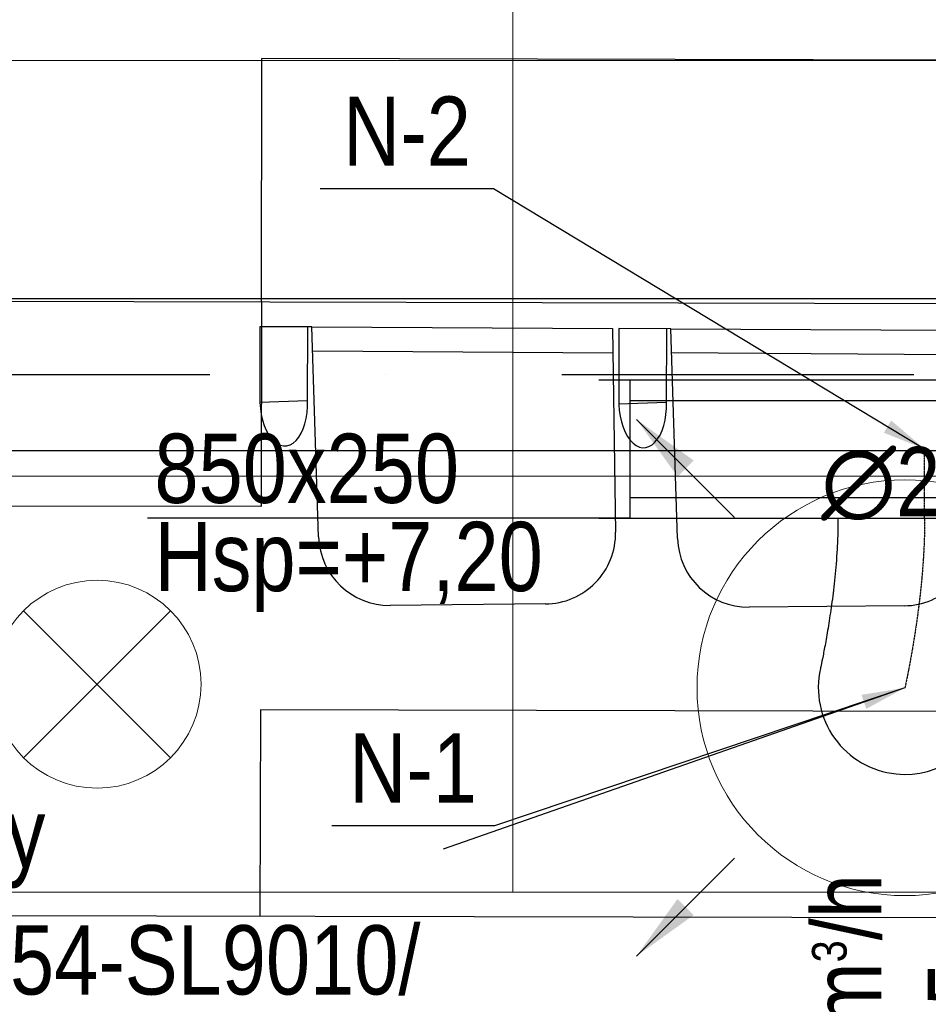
# Model space of a CAD drawing. Header units: millimetres. Extents: x -32221 to 212500, y 31663 to 93766.
# Tile 6 of 256: x 17311 to 18622, y 37833 to 39254. Entities that reach past the tile are written whole.
import ezdxf

# ---------------------------------------------------------------- set-up
doc = ezdxf.new("R2010")
doc.units = ezdxf.units.MM
doc.linetypes.add('DASHDOT', pattern=[1, 0.5, -0.25, 0, -0.25])
doc.linetypes.add('DASHDOTX2', pattern=[50.8, 25.4, -12.7, 0, -12.7])
doc.layers.get('0').update_dxf_attribs({"color": 251})
for name, color, linetype in [('FLUID-N', 251, 'Continuous'), ('FLUID-N-100-ARRGR', 251, 'Continuous'), ('FLUID-N-100-INF', 251, 'Continuous'), ('FLUID-N-100-NUM', 251, 'Continuous'), ('FLUID-N-SYM', 251, 'Continuous'), ('FLUID-W-100-DIM', 251, 'Continuous'), ('osie', 251, 'Continuous'), ('Sciany', 251, 'Continuous'), ('Wyposazenie', 251, 'Continuous')]:
    doc.layers.add(name, color=color, linetype=linetype)
for name, color, linetype, lineweight in [('kasetony', 251, 'Continuous', 5), ('lampy', 251, 'Continuous', 9), ('Nawiewniki', 251, 'Continuous', 20)]:
    doc.layers.add(name, color=color, linetype=linetype, lineweight=lineweight)
doc.styles.add('FDBES', font='simplex.shx')
doc.styles.get("Standard").update_dxf_attribs({"font": 'ARIALN.TTF'})
doc.linetypes.add('ZIGZAG', pattern='A,0.0001,-0.2,[131,ltypeshp.shx,S=0.2,R=0,X=-0.2,Y=0],-0.4,[131,ltypeshp.shx,S=0.2,R=180,X=0.2,Y=0],-0.2', length=0.8001)
doc.dimstyles.new('FDBES', dxfattribs={"dimscale": 50, "dimtxt": 4, "dimasz": 2.5, "dimexe": 0.8, "dimexo": 2, "dimgap": 1, "dimtad": 1, "dimdsep": 46, "dimtxsty": 'FDBES', "dimcen": 2.5, "dimclrd": 4, "dimclre": 5, "dimadec": 0, "dimazin": 0, "dimtfac": 1, "dimtmove": 0, "dimatfit": 3, "dimfxl": 1, "dimarcsym": 0})

# ---------------------------------------------------------------- blocks, each defined once
blk = doc.blocks.new('*U370')
at = {"color": 14, "linetype": 'Continuous', "lineweight": -2}
for p, q in [((-100, -470), (-100, 470)), ((100, -470), (100, 470))]:
    blk.add_line(p, q, dxfattribs=at)
at = {"color": 0, "linetype": 'ByBlock', "lineweight": -2}
for p, q in [((-100, 425), (100, 425)), ((-100, -425), (100, -425))]:
    blk.add_line(p, q, dxfattribs=at)
at = {"color": 5, "linetype": 'Continuous', "lineweight": -3}
for p, q in [((-70, -425), (-70, 425)), ((70, -425), (70, 425))]:
    blk.add_line(p, q, dxfattribs=at)
blk = doc.blocks.new('*U369')
at = {"color": 14, "linetype": 'Continuous', "lineweight": -2}
for p, q in [((-50, 125), (-50, 0)), ((-50, 0), (-50, -125))]:
    blk.add_line(p, q, dxfattribs=at)
at = {"layer": 'FLUID-N-SYM', "color": 2, "linetype": 'DASHDOT', "lineweight": -3}
blk.add_line((-50, 0), (50, 0), dxfattribs=at)
blk = doc.blocks.new('*U392')
at = {"color": 14, "linetype": 'Continuous', "lineweight": -2}
for p, q in [((0, 244.6, -96.5), (0, 244.6, 28.5)), ((0, 244.6, 28.5), (0, 244.6, 153.5))]:
    blk.add_line(p, q, dxfattribs=at)
at = {"color": 14, "linetype": 'Continuous', "lineweight": -2, "extrusion": (-1, -8.9717e-18, -1.44104e-16)}
blk.add_ellipse((0, 0), major_axis=(0, 27.6, -121.9), ratio=1, start_param=0, end_param=1.690906, dxfattribs=at)
at = {"color": 14, "linetype": 'Continuous', "lineweight": -2, "extrusion": (-1, -1.81765e-16, -2.02435e-16)}
blk.add_ellipse((0, 0), major_axis=(0, -124.3, -12.8), ratio=1, start_param=0, end_param=1.450689, dxfattribs=at)
at = {"color": 20, "linetype": 'ZIGZAG', "lineweight": -2, "ltscale": 50}
for points, knots in [([(0, 244.6, 153.5), (0, 236, 153.4), (0, 218.7, 153.3), (0, 184.7, 151.9), (0, 144, 148.9), (0, 99.8, 143.9), (0, 60.5, 138.3), (0, 26.3, 132.6), (0, -1.8, 127.3), (0, -18.1, 124), (0, -25.8, 122.3), (0, -27.1, 122), (0, -27.6, 121.9)], [0, 0, 0, 0, 25.899891, 51.799782, 103.599564, 155.399346, 207.199128, 258.99891, 310.798692, 362.598474, 388.498365, 414.398256, 414.398256, 414.398256, 414.398256]), ([(0, 244.6, -96.5), (0, 237, -96.6), (0, 221.7, -96.7), (0, 192.3, -98.1), (0, 158.6, -100.9), (0, 123.2, -105.2), (0, 92.4, -109.8), (0, 65.9, -114.3), (0, 44.9, -118.3), (0, 33.4, -120.7), (0, 28.2, -121.8), (0, 27.7, -121.9), (0, 27.5, -121.9)], [0, 0, 0, 0, 22.864691, 45.729383, 91.458766, 137.188149, 182.917532, 228.646915, 274.376298, 320.105681, 342.970372, 365.835064, 365.835064, 365.835064, 365.835064])]:
    blk.add_open_spline(points, degree=3, knots=knots, dxfattribs=at)
at = {"layer": 'FLUID-N-SYM', "color": 2, "linetype": 'DASHDOT', "lineweight": -3}
blk.add_open_spline([(0, 244.6, 28.5), (0, 181, 28.5), (0, 60.8, 13.8), (0, 0), (0, 0)], degree=3, knots=[0, 0, 0, 0, 190.902154, 383.249977, 383.249977, 383.249977, 383.249977], dxfattribs=at)
blk = doc.blocks.new('*U49')
at = {"color": 0, "insert": (-1386.5, -485.1), "char_height": 100, "width": 1600, "attachment_point": 5, "line_spacing_factor": 1.1}
blk.add_mtext('Smay\\PNS8-R1-Z-625-54-SL9010/ SRt-s-300-g-248P\\P625', dxfattribs=at)
blk.add_mtext('Smay\\PNS8-R1-Z-625-54-SL9010/ SRt-s-300-g-248P\\P625', dxfattribs=at)
blk.add_mtext('Smay\\PNS8-R1-Z-625-54-SL9010/ SRt-s-300-g-248P\\P625', dxfattribs=at)
blk.add_mtext('Smay\\PNS8-R1-Z-625-54-SL9010/ SRt-s-300-g-248P\\P625', dxfattribs=at)
blk.add_mtext('Smay\\PNS8-R1-Z-625-54-SL9010/ SRt-s-300-g-248P\\P625', dxfattribs=at)
blk.add_mtext('Smay\\PNS8-R1-Z-625-54-SL9010/ SRt-s-300-g-248P\\P625', dxfattribs=at)
blk.add_mtext('Smay\\PNS8-R1-Z-625-54-SL9010/ SRt-s-300-g-248P\\P625', dxfattribs=at)
blk.add_mtext('Smay\\PNS8-R1-Z-625-54-SL9010/ SRt-s-300-g-248P\\P625', dxfattribs=at)
blk.add_mtext('Smay\\PNS8-R1-Z-625-54-SL9010/ SRt-s-300-g-248P\\P625', dxfattribs=at)
blk.add_mtext('Smay\\PNS8-R1-Z-625-54-SL9010/ SRt-s-300-g-248P\\P625', dxfattribs=at)
blk.add_mtext('Smay\\PNS8-R1-Z-625-54-SL9010/ SRt-s-300-g-248P\\P625', dxfattribs=at)
blk.add_mtext('Smay\\PNS8-R1-Z-625-54-SL9010/ SRt-s-300-g-248P\\P625', dxfattribs=at)
blk.add_mtext('Smay\\PNS8-R1-Z-625-54-SL9010/ SRt-s-300-g-248P\\P625', dxfattribs=at)
blk.add_mtext('Smay\\PNS8-R1-Z-625-54-SL9010/ SRt-s-300-g-248P\\P625', dxfattribs=at)
blk.add_mtext('Smay\\PNS8-R1-Z-625-54-SL9010/ SRt-s-300-g-248P\\P625', dxfattribs=at)
blk.add_mtext('Smay\\PNS8-R1-Z-625-54-SL9010/ SRt-s-300-g-248P\\P625', dxfattribs=at)
blk.add_mtext('Smay\\PNS8-R1-Z-625-54-SL9010/ SRt-s-300-g-248P\\P625', dxfattribs=at)
blk.add_mtext('Smay\\PNS8-R1-Z-625-54-SL9010/ SRt-s-300-g-248P\\P625', dxfattribs=at)
blk.add_mtext('Smay\\PNS8-R1-Z-625-54-SL9010/ SRt-s-300-g-248P\\P625', dxfattribs=at)
blk.add_mtext('Smay\\PNS8-R1-Z-625-54-SL9010/ SRt-s-300-g-248P\\P625', dxfattribs=at)
blk.add_mtext('Smay\\PNS8-R1-Z-625-54-SL9010/ SRt-s-300-g-248P\\P625', dxfattribs=at)
blk.add_mtext('Smay\\PNS8-R1-Z-625-54-SL9010/ SRt-s-300-g-248P\\P625', dxfattribs=at)
blk.add_mtext('Smay\\PNS8-R1-Z-625-54-SL9010/ SRt-s-300-g-248P\\P625', dxfattribs=at)
blk.add_mtext('Smay\\PNS8-R1-Z-625-54-SL9010/ SRt-s-300-g-248P\\P625', dxfattribs=at)
blk.add_mtext('Smay\\PNS8-R1-Z-625-54-SL9010/ SRt-s-300-g-248P\\P625', dxfattribs=at)
blk.add_mtext('Smay\\PNS8-R1-Z-625-54-SL9010/ SRt-s-300-g-248P\\P625', dxfattribs=at)
blk.add_mtext('Smay\\PNS8-R1-Z-625-54-SL9010/ SRt-s-300-g-248P\\P625', dxfattribs=at)
blk.add_mtext('Smay\\PNS8-R1-Z-625-54-SL9010/ SRt-s-300-g-248P\\P625', dxfattribs=at)
blk.add_mtext('Smay\\PNS8-R1-Z-625-54-SL9010/ SRt-s-300-g-248P\\P625', dxfattribs=at)
blk.add_mtext('Smay\\PNS8-R1-Z-625-54-SL9010/ SRt-s-300-g-248P\\P625', dxfattribs=at)
blk.add_mtext('Smay\\PNS8-R1-Z-625-54-SL9010/ SRt-s-300-g-248P\\P625', dxfattribs=at)
blk.add_mtext('Smay\\PNS8-R1-Z-625-54-SL9010/ SRt-s-300-g-248P\\P625', dxfattribs=at)
blk.add_mtext('Smay\\PNS8-R1-Z-625-54-SL9010/ SRt-s-300-g-248P\\P625', dxfattribs=at)
blk.add_mtext('Smay\\PNS8-R1-Z-625-54-SL9010/ SRt-s-300-g-248P\\P625', dxfattribs=at)
blk.add_mtext('Smay\\PNS8-R1-Z-625-54-SL9010/ SRt-s-300-g-248P\\P625', dxfattribs=at)
blk.add_mtext('Smay\\PNS8-R1-Z-625-54-SL9010/ SRt-s-300-g-248P\\P625', dxfattribs=at)
blk.add_mtext('Smay\\PNS8-R1-Z-625-54-SL9010/ SRt-s-300-g-248P\\P625', dxfattribs=at)
blk.add_mtext('Smay\\PNS8-R1-Z-625-54-SL9010/ SRt-s-300-g-248P\\P625', dxfattribs=at)
blk.add_mtext('Smay\\PNS8-R1-Z-625-54-SL9010/ SRt-s-300-g-248P\\P625', dxfattribs=at)
blk.add_mtext('Smay\\PNS8-R1-Z-625-54-SL9010/ SRt-s-300-g-248P\\P625', dxfattribs=at)
blk.add_mtext('Smay\\PNS8-R1-Z-625-54-SL9010/ SRt-s-300-g-248P\\P625', dxfattribs=at)
at = {"color": 0}
blk.add_leader([(0, 0), (-666.1, -233.1)], dimstyle='FDBES', override={"dimscale": 25, "dimclrd": 0, "dimclre": 0}, dxfattribs=at)
blk.add_leader([(0, 0), (-666.1, -233.1)], dimstyle='FDBES', override={"dimscale": 25, "dimclrd": 0, "dimclre": 0}, dxfattribs=at)
blk.add_leader([(0, 0), (-666.1, -233.1)], dimstyle='FDBES', override={"dimscale": 25, "dimclrd": 0, "dimclre": 0}, dxfattribs=at)
blk.add_leader([(0, 0), (-666.1, -233.1)], dimstyle='FDBES', override={"dimscale": 25, "dimclrd": 0, "dimclre": 0}, dxfattribs=at)
blk.add_leader([(0, 0), (-666.1, -233.1)], dimstyle='FDBES', override={"dimscale": 25, "dimclrd": 0, "dimclre": 0}, dxfattribs=at)
blk.add_leader([(0, 0), (-666.1, -233.1)], dimstyle='FDBES', override={"dimscale": 25, "dimclrd": 0, "dimclre": 0}, dxfattribs=at)
blk.add_leader([(0, 0), (-666.1, -233.1)], dimstyle='FDBES', override={"dimscale": 25, "dimclrd": 0, "dimclre": 0}, dxfattribs=at)
blk.add_leader([(0, 0), (-666.1, -233.1)], dimstyle='FDBES', override={"dimscale": 25, "dimclrd": 0, "dimclre": 0}, dxfattribs=at)
blk.add_leader([(0, 0), (-666.1, -233.1)], dimstyle='FDBES', override={"dimscale": 25, "dimclrd": 0, "dimclre": 0}, dxfattribs=at)
blk.add_leader([(0, 0), (-666.1, -233.1)], dimstyle='FDBES', override={"dimscale": 25, "dimclrd": 0, "dimclre": 0}, dxfattribs=at)
blk.add_leader([(0, 0), (-666.1, -233.1)], dimstyle='FDBES', override={"dimscale": 25, "dimclrd": 0, "dimclre": 0}, dxfattribs=at)
blk.add_leader([(0, 0), (-666.1, -233.1)], dimstyle='FDBES', override={"dimscale": 25, "dimclrd": 0, "dimclre": 0}, dxfattribs=at)
blk.add_leader([(0, 0), (-666.1, -233.1)], dimstyle='FDBES', override={"dimscale": 25, "dimclrd": 0, "dimclre": 0}, dxfattribs=at)
blk.add_leader([(0, 0), (-666.1, -233.1)], dimstyle='FDBES', override={"dimscale": 25, "dimclrd": 0, "dimclre": 0}, dxfattribs=at)
blk.add_leader([(0, 0), (-666.1, -233.1)], dimstyle='FDBES', override={"dimscale": 25, "dimclrd": 0, "dimclre": 0}, dxfattribs=at)
blk.add_leader([(0, 0), (-666.1, -233.1)], dimstyle='FDBES', override={"dimscale": 25, "dimclrd": 0, "dimclre": 0}, dxfattribs=at)
blk.add_leader([(0, 0), (-666.1, -233.1)], dimstyle='FDBES', override={"dimscale": 25, "dimclrd": 0, "dimclre": 0}, dxfattribs=at)
blk.add_leader([(0, 0), (-666.1, -233.1)], dimstyle='FDBES', override={"dimscale": 25, "dimclrd": 0, "dimclre": 0}, dxfattribs=at)
blk.add_leader([(0, 0), (-666.1, -233.1)], dimstyle='FDBES', override={"dimscale": 25, "dimclrd": 0, "dimclre": 0}, dxfattribs=at)
blk.add_leader([(0, 0), (-666.1, -233.1)], dimstyle='FDBES', override={"dimscale": 25, "dimclrd": 0, "dimclre": 0}, dxfattribs=at)
blk.add_leader([(0, 0), (-666.1, -233.1)], dimstyle='FDBES', override={"dimscale": 25, "dimclrd": 0, "dimclre": 0}, dxfattribs=at)
blk.add_leader([(0, 0), (-666.1, -233.1)], dimstyle='FDBES', override={"dimscale": 25, "dimclrd": 0, "dimclre": 0}, dxfattribs=at)
blk.add_leader([(0, 0), (-666.1, -233.1)], dimstyle='FDBES', override={"dimscale": 25, "dimclrd": 0, "dimclre": 0}, dxfattribs=at)
blk.add_leader([(0, 0), (-666.1, -233.1)], dimstyle='FDBES', override={"dimscale": 25, "dimclrd": 0, "dimclre": 0}, dxfattribs=at)
blk.add_leader([(0, 0), (-666.1, -233.1)], dimstyle='FDBES', override={"dimscale": 25, "dimclrd": 0, "dimclre": 0}, dxfattribs=at)
blk.add_leader([(0, 0), (-666.1, -233.1)], dimstyle='FDBES', override={"dimscale": 25, "dimclrd": 0, "dimclre": 0}, dxfattribs=at)
blk.add_leader([(0, 0), (-666.1, -233.1)], dimstyle='FDBES', override={"dimscale": 25, "dimclrd": 0, "dimclre": 0}, dxfattribs=at)
blk.add_leader([(0, 0), (-666.1, -233.1)], dimstyle='FDBES', override={"dimscale": 25, "dimclrd": 0, "dimclre": 0}, dxfattribs=at)
blk.add_leader([(0, 0), (-666.1, -233.1)], dimstyle='FDBES', override={"dimscale": 25, "dimclrd": 0, "dimclre": 0}, dxfattribs=at)
blk.add_leader([(0, 0), (-666.1, -233.1)], dimstyle='FDBES', override={"dimscale": 25, "dimclrd": 0, "dimclre": 0}, dxfattribs=at)
blk.add_leader([(0, 0), (-666.1, -233.1)], dimstyle='FDBES', override={"dimscale": 25, "dimclrd": 0, "dimclre": 0}, dxfattribs=at)
blk.add_leader([(0, 0), (-666.1, -233.1)], dimstyle='FDBES', override={"dimscale": 25, "dimclrd": 0, "dimclre": 0}, dxfattribs=at)
blk.add_leader([(0, 0), (-666.1, -233.1)], dimstyle='FDBES', override={"dimscale": 25, "dimclrd": 0, "dimclre": 0}, dxfattribs=at)
blk.add_leader([(0, 0), (-666.1, -233.1)], dimstyle='FDBES', override={"dimscale": 25, "dimclrd": 0, "dimclre": 0}, dxfattribs=at)
blk.add_leader([(0, 0), (-666.1, -233.1)], dimstyle='FDBES', override={"dimscale": 25, "dimclrd": 0, "dimclre": 0}, dxfattribs=at)
blk.add_leader([(0, 0), (-666.1, -233.1)], dimstyle='FDBES', override={"dimscale": 25, "dimclrd": 0, "dimclre": 0}, dxfattribs=at)
blk.add_leader([(0, 0), (-666.1, -233.1)], dimstyle='FDBES', override={"dimscale": 25, "dimclrd": 0, "dimclre": 0}, dxfattribs=at)
blk.add_leader([(0, 0), (-666.1, -233.1)], dimstyle='FDBES', override={"dimscale": 25, "dimclrd": 0, "dimclre": 0}, dxfattribs=at)
blk.add_leader([(0, 0), (-666.1, -233.1)], dimstyle='FDBES', override={"dimscale": 25, "dimclrd": 0, "dimclre": 0}, dxfattribs=at)
blk.add_leader([(0, 0), (-666.1, -233.1)], dimstyle='FDBES', override={"dimscale": 25, "dimclrd": 0, "dimclre": 0}, dxfattribs=at)
blk.add_leader([(0, 0), (-666.1, -233.1)], dimstyle='FDBES', override={"dimscale": 25, "dimclrd": 0, "dimclre": 0}, dxfattribs=at)
blk = doc.blocks.new('*U89')
at = {"color": 6}
blk.add_line((-592.3, -199.1), (-827.1, -199.1), dxfattribs=at)
blk.add_line((-592.3, -199.1), (-827.1, -199.1), dxfattribs=at)
blk.add_line((-592.3, -199.1), (-827.1, -199.1), dxfattribs=at)
blk.add_line((-592.3, -199.1), (-827.1, -199.1), dxfattribs=at)
blk.add_line((-592.3, -199.1), (-827.1, -199.1), dxfattribs=at)
blk.add_line((-592.3, -199.1), (-827.1, -199.1), dxfattribs=at)
blk.add_line((-592.3, -199.1), (-827.1, -199.1), dxfattribs=at)
blk.add_line((-592.3, -199.1), (-827.1, -199.1), dxfattribs=at)
blk.add_line((-592.3, -199.1), (-827.1, -199.1), dxfattribs=at)
blk.add_line((-592.3, -199.1), (-827.1, -199.1), dxfattribs=at)
blk.add_line((-592.3, -199.1), (-827.1, -199.1), dxfattribs=at)
blk.add_line((-592.3, -199.1), (-827.1, -199.1), dxfattribs=at)
blk.add_line((-592.3, -199.1), (-827.1, -199.1), dxfattribs=at)
blk.add_line((-592.3, -199.1), (-827.1, -199.1), dxfattribs=at)
blk.add_line((-592.3, -199.1), (-827.1, -199.1), dxfattribs=at)
blk.add_line((-592.3, -199.1), (-827.1, -199.1), dxfattribs=at)
blk.add_line((-592.3, -199.1), (-827.1, -199.1), dxfattribs=at)
blk.add_line((-592.3, -199.1), (-827.1, -199.1), dxfattribs=at)
blk.add_line((-592.3, -199.1), (-827.1, -199.1), dxfattribs=at)
blk.add_line((-592.3, -199.1), (-827.1, -199.1), dxfattribs=at)
blk.add_line((-592.3, -199.1), (-827.1, -199.1), dxfattribs=at)
blk.add_line((-592.3, -199.1), (-827.1, -199.1), dxfattribs=at)
blk.add_line((-592.3, -199.1), (-827.1, -199.1), dxfattribs=at)
blk.add_line((-592.3, -199.1), (-827.1, -199.1), dxfattribs=at)
blk.add_line((-592.3, -199.1), (-827.1, -199.1), dxfattribs=at)
blk.add_line((-592.3, -199.1), (-827.1, -199.1), dxfattribs=at)
blk.add_line((-592.3, -199.1), (-827.1, -199.1), dxfattribs=at)
blk.add_line((-592.3, -199.1), (-827.1, -199.1), dxfattribs=at)
blk.add_line((-592.3, -199.1), (-827.1, -199.1), dxfattribs=at)
blk.add_line((-592.3, -199.1), (-827.1, -199.1), dxfattribs=at)
blk.add_line((-592.3, -199.1), (-827.1, -199.1), dxfattribs=at)
blk.add_line((-592.3, -199.1), (-827.1, -199.1), dxfattribs=at)
blk.add_line((-592.3, -199.1), (-827.1, -199.1), dxfattribs=at)
blk.add_line((-592.3, -199.1), (-827.1, -199.1), dxfattribs=at)
blk.add_line((-592.3, -199.1), (-827.1, -199.1), dxfattribs=at)
blk.add_line((-592.3, -199.1), (-827.1, -199.1), dxfattribs=at)
blk.add_line((-592.3, -199.1), (-827.1, -199.1), dxfattribs=at)
blk.add_line((-592.3, -199.1), (-827.1, -199.1), dxfattribs=at)
blk.add_line((-592.3, -199.1), (-827.1, -199.1), dxfattribs=at)
blk.add_line((-592.3, -199.1), (-827.1, -199.1), dxfattribs=at)
at = {"color": 0, "insert": (-709.7, -199.1), "char_height": 100, "attachment_point": 5}
blk.add_mtext('N-1\\P ', dxfattribs=at)
blk.add_mtext('N-1\\P ', dxfattribs=at)
blk.add_mtext('N-1\\P ', dxfattribs=at)
blk.add_mtext('N-1\\P ', dxfattribs=at)
blk.add_mtext('N-1\\P ', dxfattribs=at)
blk.add_mtext('N-1\\P ', dxfattribs=at)
blk.add_mtext('N-1\\P ', dxfattribs=at)
blk.add_mtext('N-1\\P ', dxfattribs=at)
blk.add_mtext('N-1\\P ', dxfattribs=at)
blk.add_mtext('N-1\\P ', dxfattribs=at)
blk.add_mtext('N-1\\P ', dxfattribs=at)
blk.add_mtext('N-1\\P ', dxfattribs=at)
blk.add_mtext('N-1\\P ', dxfattribs=at)
blk.add_mtext('N-1\\P ', dxfattribs=at)
blk.add_mtext('N-1\\P ', dxfattribs=at)
blk.add_mtext('N-1\\P ', dxfattribs=at)
blk.add_mtext('N-1\\P ', dxfattribs=at)
blk.add_mtext('N-1\\P ', dxfattribs=at)
blk.add_mtext('N-1\\P ', dxfattribs=at)
blk.add_mtext('N-1\\P ', dxfattribs=at)
blk.add_mtext('N-1\\P ', dxfattribs=at)
blk.add_mtext('N-1\\P ', dxfattribs=at)
blk.add_mtext('N-1\\P ', dxfattribs=at)
blk.add_mtext('N-1\\P ', dxfattribs=at)
blk.add_mtext('N-1\\P ', dxfattribs=at)
blk.add_mtext('N-1\\P ', dxfattribs=at)
blk.add_mtext('N-1\\P ', dxfattribs=at)
blk.add_mtext('N-1\\P ', dxfattribs=at)
blk.add_mtext('N-1\\P ', dxfattribs=at)
blk.add_mtext('N-1\\P ', dxfattribs=at)
blk.add_mtext('N-1\\P ', dxfattribs=at)
blk.add_mtext('N-1\\P ', dxfattribs=at)
blk.add_mtext('N-1\\P ', dxfattribs=at)
blk.add_mtext('N-1\\P ', dxfattribs=at)
blk.add_mtext('N-1\\P ', dxfattribs=at)
blk.add_mtext('N-1\\P ', dxfattribs=at)
blk.add_mtext('N-1\\P ', dxfattribs=at)
blk.add_mtext('N-1\\P ', dxfattribs=at)
blk.add_mtext('N-1\\P ', dxfattribs=at)
blk.add_mtext('N-1\\P ', dxfattribs=at)
blk.add_leader([(0, 0), (-592.3, -199.1)], dimstyle='FDBES', override={"dimscale": 25, "dimclrd": 256, "dimclre": 256})
blk.add_leader([(0, 0), (-592.3, -199.1)], dimstyle='FDBES', override={"dimscale": 25, "dimclrd": 256, "dimclre": 256})
blk.add_leader([(0, 0), (-592.3, -199.1)], dimstyle='FDBES', override={"dimscale": 25, "dimclrd": 256, "dimclre": 256})
blk.add_leader([(0, 0), (-592.3, -199.1)], dimstyle='FDBES', override={"dimscale": 25, "dimclrd": 256, "dimclre": 256})
blk.add_leader([(0, 0), (-592.3, -199.1)], dimstyle='FDBES', override={"dimscale": 25, "dimclrd": 256, "dimclre": 256})
blk.add_leader([(0, 0), (-592.3, -199.1)], dimstyle='FDBES', override={"dimscale": 25, "dimclrd": 256, "dimclre": 256})
blk.add_leader([(0, 0), (-592.3, -199.1)], dimstyle='FDBES', override={"dimscale": 25, "dimclrd": 256, "dimclre": 256})
blk.add_leader([(0, 0), (-592.3, -199.1)], dimstyle='FDBES', override={"dimscale": 25, "dimclrd": 256, "dimclre": 256})
blk.add_leader([(0, 0), (-592.3, -199.1)], dimstyle='FDBES', override={"dimscale": 25, "dimclrd": 256, "dimclre": 256})
blk.add_leader([(0, 0), (-592.3, -199.1)], dimstyle='FDBES', override={"dimscale": 25, "dimclrd": 256, "dimclre": 256})
blk.add_leader([(0, 0), (-592.3, -199.1)], dimstyle='FDBES', override={"dimscale": 25, "dimclrd": 256, "dimclre": 256})
blk.add_leader([(0, 0), (-592.3, -199.1)], dimstyle='FDBES', override={"dimscale": 25, "dimclrd": 256, "dimclre": 256})
blk.add_leader([(0, 0), (-592.3, -199.1)], dimstyle='FDBES', override={"dimscale": 25, "dimclrd": 256, "dimclre": 256})
blk.add_leader([(0, 0), (-592.3, -199.1)], dimstyle='FDBES', override={"dimscale": 25, "dimclrd": 256, "dimclre": 256})
blk.add_leader([(0, 0), (-592.3, -199.1)], dimstyle='FDBES', override={"dimscale": 25, "dimclrd": 256, "dimclre": 256})
blk.add_leader([(0, 0), (-592.3, -199.1)], dimstyle='FDBES', override={"dimscale": 25, "dimclrd": 256, "dimclre": 256})
blk.add_leader([(0, 0), (-592.3, -199.1)], dimstyle='FDBES', override={"dimscale": 25, "dimclrd": 256, "dimclre": 256})
blk.add_leader([(0, 0), (-592.3, -199.1)], dimstyle='FDBES', override={"dimscale": 25, "dimclrd": 256, "dimclre": 256})
blk.add_leader([(0, 0), (-592.3, -199.1)], dimstyle='FDBES', override={"dimscale": 25, "dimclrd": 256, "dimclre": 256})
blk.add_leader([(0, 0), (-592.3, -199.1)], dimstyle='FDBES', override={"dimscale": 25, "dimclrd": 256, "dimclre": 256})
blk.add_leader([(0, 0), (-592.3, -199.1)], dimstyle='FDBES', override={"dimscale": 25, "dimclrd": 256, "dimclre": 256})
blk.add_leader([(0, 0), (-592.3, -199.1)], dimstyle='FDBES', override={"dimscale": 25, "dimclrd": 256, "dimclre": 256})
blk.add_leader([(0, 0), (-592.3, -199.1)], dimstyle='FDBES', override={"dimscale": 25, "dimclrd": 256, "dimclre": 256})
blk.add_leader([(0, 0), (-592.3, -199.1)], dimstyle='FDBES', override={"dimscale": 25, "dimclrd": 256, "dimclre": 256})
blk.add_leader([(0, 0), (-592.3, -199.1)], dimstyle='FDBES', override={"dimscale": 25, "dimclrd": 256, "dimclre": 256})
blk.add_leader([(0, 0), (-592.3, -199.1)], dimstyle='FDBES', override={"dimscale": 25, "dimclrd": 256, "dimclre": 256})
blk.add_leader([(0, 0), (-592.3, -199.1)], dimstyle='FDBES', override={"dimscale": 25, "dimclrd": 256, "dimclre": 256})
blk.add_leader([(0, 0), (-592.3, -199.1)], dimstyle='FDBES', override={"dimscale": 25, "dimclrd": 256, "dimclre": 256})
blk.add_leader([(0, 0), (-592.3, -199.1)], dimstyle='FDBES', override={"dimscale": 25, "dimclrd": 256, "dimclre": 256})
blk.add_leader([(0, 0), (-592.3, -199.1)], dimstyle='FDBES', override={"dimscale": 25, "dimclrd": 256, "dimclre": 256})
blk.add_leader([(0, 0), (-592.3, -199.1)], dimstyle='FDBES', override={"dimscale": 25, "dimclrd": 256, "dimclre": 256})
blk.add_leader([(0, 0), (-592.3, -199.1)], dimstyle='FDBES', override={"dimscale": 25, "dimclrd": 256, "dimclre": 256})
blk.add_leader([(0, 0), (-592.3, -199.1)], dimstyle='FDBES', override={"dimscale": 25, "dimclrd": 256, "dimclre": 256})
blk.add_leader([(0, 0), (-592.3, -199.1)], dimstyle='FDBES', override={"dimscale": 25, "dimclrd": 256, "dimclre": 256})
blk.add_leader([(0, 0), (-592.3, -199.1)], dimstyle='FDBES', override={"dimscale": 25, "dimclrd": 256, "dimclre": 256})
blk.add_leader([(0, 0), (-592.3, -199.1)], dimstyle='FDBES', override={"dimscale": 25, "dimclrd": 256, "dimclre": 256})
blk.add_leader([(0, 0), (-592.3, -199.1)], dimstyle='FDBES', override={"dimscale": 25, "dimclrd": 256, "dimclre": 256})
blk.add_leader([(0, 0), (-592.3, -199.1)], dimstyle='FDBES', override={"dimscale": 25, "dimclrd": 256, "dimclre": 256})
blk.add_leader([(0, 0), (-592.3, -199.1)], dimstyle='FDBES', override={"dimscale": 25, "dimclrd": 256, "dimclre": 256})
blk.add_leader([(0, 0), (-592.3, -199.1)], dimstyle='FDBES', override={"dimscale": 25, "dimclrd": 256, "dimclre": 256})
blk = doc.blocks.new('*U95')
at = {"color": 6}
blk.add_line((-622, 375.4), (-872, 375.4), dxfattribs=at)
blk.add_line((-622, 375.4), (-872, 375.4), dxfattribs=at)
blk.add_line((-622, 375.4), (-872, 375.4), dxfattribs=at)
blk.add_line((-622, 375.4), (-872, 375.4), dxfattribs=at)
blk.add_line((-622, 375.4), (-872, 375.4), dxfattribs=at)
blk.add_line((-622, 375.4), (-872, 375.4), dxfattribs=at)
blk.add_line((-622, 375.4), (-872, 375.4), dxfattribs=at)
blk.add_line((-622, 375.4), (-872, 375.4), dxfattribs=at)
blk.add_line((-622, 375.4), (-872, 375.4), dxfattribs=at)
blk.add_line((-622, 375.4), (-872, 375.4), dxfattribs=at)
blk.add_line((-622, 375.4), (-872, 375.4), dxfattribs=at)
blk.add_line((-622, 375.4), (-872, 375.4), dxfattribs=at)
blk.add_line((-622, 375.4), (-872, 375.4), dxfattribs=at)
blk.add_line((-622, 375.4), (-872, 375.4), dxfattribs=at)
blk.add_line((-622, 375.4), (-872, 375.4), dxfattribs=at)
blk.add_line((-622, 375.4), (-872, 375.4), dxfattribs=at)
blk.add_line((-622, 375.4), (-872, 375.4), dxfattribs=at)
blk.add_line((-622, 375.4), (-872, 375.4), dxfattribs=at)
blk.add_line((-622, 375.4), (-872, 375.4), dxfattribs=at)
blk.add_line((-622, 375.4), (-872, 375.4), dxfattribs=at)
blk.add_line((-622, 375.4), (-872, 375.4), dxfattribs=at)
blk.add_line((-622, 375.4), (-872, 375.4), dxfattribs=at)
blk.add_line((-622, 375.4), (-872, 375.4), dxfattribs=at)
blk.add_line((-622, 375.4), (-872, 375.4), dxfattribs=at)
blk.add_line((-622, 375.4), (-872, 375.4), dxfattribs=at)
at = {"color": 0, "insert": (-747, 375.4), "char_height": 100, "attachment_point": 5}
blk.add_mtext('N-2\\P ', dxfattribs=at)
blk.add_mtext('N-2\\P ', dxfattribs=at)
blk.add_mtext('N-2\\P ', dxfattribs=at)
blk.add_mtext('N-2\\P ', dxfattribs=at)
blk.add_mtext('N-2\\P ', dxfattribs=at)
blk.add_mtext('N-2\\P ', dxfattribs=at)
blk.add_mtext('N-2\\P ', dxfattribs=at)
blk.add_mtext('N-2\\P ', dxfattribs=at)
blk.add_mtext('N-2\\P ', dxfattribs=at)
blk.add_mtext('N-2\\P ', dxfattribs=at)
blk.add_mtext('N-2\\P ', dxfattribs=at)
blk.add_mtext('N-2\\P ', dxfattribs=at)
blk.add_mtext('N-2\\P ', dxfattribs=at)
blk.add_mtext('N-2\\P ', dxfattribs=at)
blk.add_mtext('N-2\\P ', dxfattribs=at)
blk.add_mtext('N-2\\P ', dxfattribs=at)
blk.add_mtext('N-2\\P ', dxfattribs=at)
blk.add_mtext('N-2\\P ', dxfattribs=at)
blk.add_mtext('N-2\\P ', dxfattribs=at)
blk.add_mtext('N-2\\P ', dxfattribs=at)
blk.add_mtext('N-2\\P ', dxfattribs=at)
blk.add_mtext('N-2\\P ', dxfattribs=at)
blk.add_mtext('N-2\\P ', dxfattribs=at)
blk.add_mtext('N-2\\P ', dxfattribs=at)
blk.add_mtext('N-2\\P ', dxfattribs=at)
blk.add_leader([(0, 0), (-622, 375.4)], dimstyle='FDBES', override={"dimscale": 25, "dimclrd": 256, "dimclre": 256})
blk.add_leader([(0, 0), (-622, 375.4)], dimstyle='FDBES', override={"dimscale": 25, "dimclrd": 256, "dimclre": 256})
blk.add_leader([(0, 0), (-622, 375.4)], dimstyle='FDBES', override={"dimscale": 25, "dimclrd": 256, "dimclre": 256})
blk.add_leader([(0, 0), (-622, 375.4)], dimstyle='FDBES', override={"dimscale": 25, "dimclrd": 256, "dimclre": 256})
blk.add_leader([(0, 0), (-622, 375.4)], dimstyle='FDBES', override={"dimscale": 25, "dimclrd": 256, "dimclre": 256})
blk.add_leader([(0, 0), (-622, 375.4)], dimstyle='FDBES', override={"dimscale": 25, "dimclrd": 256, "dimclre": 256})
blk.add_leader([(0, 0), (-622, 375.4)], dimstyle='FDBES', override={"dimscale": 25, "dimclrd": 256, "dimclre": 256})
blk.add_leader([(0, 0), (-622, 375.4)], dimstyle='FDBES', override={"dimscale": 25, "dimclrd": 256, "dimclre": 256})
blk.add_leader([(0, 0), (-622, 375.4)], dimstyle='FDBES', override={"dimscale": 25, "dimclrd": 256, "dimclre": 256})
blk.add_leader([(0, 0), (-622, 375.4)], dimstyle='FDBES', override={"dimscale": 25, "dimclrd": 256, "dimclre": 256})
blk.add_leader([(0, 0), (-622, 375.4)], dimstyle='FDBES', override={"dimscale": 25, "dimclrd": 256, "dimclre": 256})
blk.add_leader([(0, 0), (-622, 375.4)], dimstyle='FDBES', override={"dimscale": 25, "dimclrd": 256, "dimclre": 256})
blk.add_leader([(0, 0), (-622, 375.4)], dimstyle='FDBES', override={"dimscale": 25, "dimclrd": 256, "dimclre": 256})
blk.add_leader([(0, 0), (-622, 375.4)], dimstyle='FDBES', override={"dimscale": 25, "dimclrd": 256, "dimclre": 256})
blk.add_leader([(0, 0), (-622, 375.4)], dimstyle='FDBES', override={"dimscale": 25, "dimclrd": 256, "dimclre": 256})
blk.add_leader([(0, 0), (-622, 375.4)], dimstyle='FDBES', override={"dimscale": 25, "dimclrd": 256, "dimclre": 256})
blk.add_leader([(0, 0), (-622, 375.4)], dimstyle='FDBES', override={"dimscale": 25, "dimclrd": 256, "dimclre": 256})
blk.add_leader([(0, 0), (-622, 375.4)], dimstyle='FDBES', override={"dimscale": 25, "dimclrd": 256, "dimclre": 256})
blk.add_leader([(0, 0), (-622, 375.4)], dimstyle='FDBES', override={"dimscale": 25, "dimclrd": 256, "dimclre": 256})
blk.add_leader([(0, 0), (-622, 375.4)], dimstyle='FDBES', override={"dimscale": 25, "dimclrd": 256, "dimclre": 256})
blk.add_leader([(0, 0), (-622, 375.4)], dimstyle='FDBES', override={"dimscale": 25, "dimclrd": 256, "dimclre": 256})
blk.add_leader([(0, 0), (-622, 375.4)], dimstyle='FDBES', override={"dimscale": 25, "dimclrd": 256, "dimclre": 256})
blk.add_leader([(0, 0), (-622, 375.4)], dimstyle='FDBES', override={"dimscale": 25, "dimclrd": 256, "dimclre": 256})
blk.add_leader([(0, 0), (-622, 375.4)], dimstyle='FDBES', override={"dimscale": 25, "dimclrd": 256, "dimclre": 256})
blk.add_leader([(0, 0), (-622, 375.4)], dimstyle='FDBES', override={"dimscale": 25, "dimclrd": 256, "dimclre": 256})
blk = doc.blocks.new('*U127')
at = {"color": 0}
blk.add_leader([(-141.4, 141.4), (0, 0)], dimstyle='FDBES', override={"dimscale": 40, "dimclrd": 0}, dxfattribs=at)
blk.add_leader([(-141.4, 141.4), (0, 0)], dimstyle='FDBES', override={"dimscale": 40, "dimclrd": 0}, dxfattribs=at)
blk.add_leader([(-141.4, 141.4), (0, 0)], dimstyle='FDBES', override={"dimscale": 40, "dimclrd": 0}, dxfattribs=at)
blk.add_leader([(-141.4, 141.4), (0, 0)], dimstyle='FDBES', override={"dimscale": 40, "dimclrd": 0}, dxfattribs=at)
blk.add_leader([(-141.4, 141.4), (0, 0)], dimstyle='FDBES', override={"dimscale": 40, "dimclrd": 0}, dxfattribs=at)
blk.add_leader([(-141.4, 141.4), (0, 0)], dimstyle='FDBES', override={"dimscale": 40, "dimclrd": 0}, dxfattribs=at)
blk.add_leader([(-141.4, 141.4), (0, 0)], dimstyle='FDBES', override={"dimscale": 40, "dimclrd": 0}, dxfattribs=at)
blk.add_leader([(-141.4, 141.4), (0, 0)], dimstyle='FDBES', override={"dimscale": 40, "dimclrd": 0}, dxfattribs=at)
blk.add_leader([(-141.4, 141.4), (0, 0)], dimstyle='FDBES', override={"dimscale": 40, "dimclrd": 0}, dxfattribs=at)
blk.add_leader([(-141.4, 141.4), (0, 0)], dimstyle='FDBES', override={"dimscale": 40, "dimclrd": 0}, dxfattribs=at)
blk.add_leader([(-141.4, 141.4), (0, 0)], dimstyle='FDBES', override={"dimscale": 40, "dimclrd": 0}, dxfattribs=at)
blk.add_leader([(-141.4, 141.4), (0, 0)], dimstyle='FDBES', override={"dimscale": 40, "dimclrd": 0}, dxfattribs=at)
blk.add_leader([(-141.4, 141.4), (0, 0)], dimstyle='FDBES', override={"dimscale": 40, "dimclrd": 0}, dxfattribs=at)
blk.add_leader([(-141.4, 141.4), (0, 0)], dimstyle='FDBES', override={"dimscale": 40, "dimclrd": 0}, dxfattribs=at)
blk.add_leader([(-141.4, 141.4), (0, 0)], dimstyle='FDBES', override={"dimscale": 40, "dimclrd": 0}, dxfattribs=at)
blk = doc.blocks.new('*U128')
at = {"color": 0}
blk.add_leader([(141.4, 141.4), (0, 0)], dimstyle='FDBES', override={"dimscale": 40, "dimclrd": 0}, dxfattribs=at)
blk.add_leader([(141.4, 141.4), (0, 0)], dimstyle='FDBES', override={"dimscale": 40, "dimclrd": 0}, dxfattribs=at)
blk.add_leader([(141.4, 141.4), (0, 0)], dimstyle='FDBES', override={"dimscale": 40, "dimclrd": 0}, dxfattribs=at)
blk.add_leader([(141.4, 141.4), (0, 0)], dimstyle='FDBES', override={"dimscale": 40, "dimclrd": 0}, dxfattribs=at)
blk.add_leader([(141.4, 141.4), (0, 0)], dimstyle='FDBES', override={"dimscale": 40, "dimclrd": 0}, dxfattribs=at)
blk.add_leader([(141.4, 141.4), (0, 0)], dimstyle='FDBES', override={"dimscale": 40, "dimclrd": 0}, dxfattribs=at)
blk.add_leader([(141.4, 141.4), (0, 0)], dimstyle='FDBES', override={"dimscale": 40, "dimclrd": 0}, dxfattribs=at)
blk.add_leader([(141.4, 141.4), (0, 0)], dimstyle='FDBES', override={"dimscale": 40, "dimclrd": 0}, dxfattribs=at)
blk.add_leader([(141.4, 141.4), (0, 0)], dimstyle='FDBES', override={"dimscale": 40, "dimclrd": 0}, dxfattribs=at)
blk.add_leader([(141.4, 141.4), (0, 0)], dimstyle='FDBES', override={"dimscale": 40, "dimclrd": 0}, dxfattribs=at)
blk.add_leader([(141.4, 141.4), (0, 0)], dimstyle='FDBES', override={"dimscale": 40, "dimclrd": 0}, dxfattribs=at)
blk.add_leader([(141.4, 141.4), (0, 0)], dimstyle='FDBES', override={"dimscale": 40, "dimclrd": 0}, dxfattribs=at)
blk.add_leader([(141.4, 141.4), (0, 0)], dimstyle='FDBES', override={"dimscale": 40, "dimclrd": 0}, dxfattribs=at)
blk.add_leader([(141.4, 141.4), (0, 0)], dimstyle='FDBES', override={"dimscale": 40, "dimclrd": 0}, dxfattribs=at)
blk.add_leader([(141.4, 141.4), (0, 0)], dimstyle='FDBES', override={"dimscale": 40, "dimclrd": 0}, dxfattribs=at)

msp = doc.modelspace()

# ---------------------------------------------------------------- linework, layer by layer
at = {"layer": 'FLUID-N'}
msp.add_line((18191.977, 38534.367, 7327.5), (17495.824, 38534.367, 7327.5), dxfattribs=at)
at = {"layer": 'kasetony'}
for p, q in [((18022.937, 39194.948), (18022.937, 39794.948)), ((18022.937, 39794.948), (18022.937, 39194.948)), ((16822.937, 39194.948), (18022.937, 39194.948)), ((18022.937, 39194.948), (16822.937, 39194.948)), ((18022.937, 39194.948), (19222.937, 39194.948)), ((18022.937, 38594.948), (18022.937, 39194.948)), ((18022.937, 39194.948), (18022.937, 38594.948)), ((19222.937, 39194.948), (18022.937, 39194.948)), ((16822.937, 38594.948), (18022.937, 38594.948)), ((18022.937, 38594.948), (16822.937, 38594.948)), ((18022.937, 38594.948), (19222.937, 38594.948)), ((18022.937, 37994.948), (18022.937, 38594.948)), ((18022.937, 38594.948), (18022.937, 37994.948)), ((19222.937, 38594.948), (18022.937, 38594.948)), ((16822.937, 37994.948), (18022.937, 37994.948)), ((18022.937, 37994.948), (16822.937, 37994.948)), ((18022.937, 37994.948), (19222.937, 37994.948)), ((19222.937, 37994.948), (18022.937, 37994.948))]:
    msp.add_line(p, q, dxfattribs=at)
at = {"layer": 'lampy'}
for p, q in [((17316.871, 38401.014), (17529.003, 38188.882)), ((17529.003, 38401.014), (17316.871, 38188.882))]:
    msp.add_line(p, q, dxfattribs=at)
msp.add_circle((17422.937, 38294.948), 150, dxfattribs=at)
at = {"layer": 'Nawiewniki'}
msp.add_circle((18588.545, 38289.757), 300, dxfattribs=at)
at = {"layer": 'osie'}
for p, q in [((16061.598, 38851.817), (25893.971, 38851.817)), ((25864.264, 38631.817), (16061.198, 38631.817))]:
    msp.add_line(p, q, dxfattribs=at)
at = {"layer": 'osie', "linetype": 'DASHDOTX2', "ltscale": 20}
msp.add_line((16061.398, 38741.817), (25879.118, 38741.817), dxfattribs=at)
at = {"layer": 'Sciany'}
for p, q in [((22868.285, 38833.928), (16194.336, 38849.647)), ((17660.006, 38846.195), (17659.713, 38551.521)), ((17659.312, 38551.522), (16186.274, 38552.99)), ((22811.611, 37947.777), (16185.687, 37963.383))]:
    msp.add_line(p, q, dxfattribs=at)
at = {"layer": 'Wyposazenie'}
for p, q in [((17660.006, 38846.195), (17660.834, 39197.799)), ((22862.576, 39185.547), (17660.834, 39197.799)), ((17657.916, 38810.87), (17657.761, 38702.162)), ((17732.744, 38810.492), (17657.916, 38810.87)), ((17726.547, 38704.385), (17727.083, 38810.52)), ((17732.744, 38810.492), (18166.761, 38808.3)), ((17742.532, 38507.612), (17732.744, 38810.492)), ((18166.761, 38808.3), (18171.065, 38514.481)), ((18175.827, 38808.254), (18175.672, 38699.546)), ((18175.827, 38808.254), (18175.672, 38699.546)), ((18244.994, 38807.905), (18175.827, 38808.254)), ((18250.655, 38807.876), (18175.827, 38808.254)), ((18244.458, 38701.769), (18244.994, 38807.905)), ((18244.458, 38701.769), (18244.994, 38807.905)), ((18250.655, 38807.876), (18684.672, 38805.684)), ((18260.443, 38504.997), (18250.655, 38807.876)), ((17734.024, 38776.07), (18167.279, 38772.94)), ((18251.935, 38773.454), (18685.19, 38770.324)), ((17657.761, 38702.162), (17726.547, 38704.385)), ((18175.672, 38699.546), (18244.458, 38701.769)), ((18175.672, 38699.546), (18244.458, 38701.769)), ((18069.788, 38410.757), (17845.654, 38408.687)), ((18587.699, 38408.141), (18363.565, 38406.071)), ((17658.62, 38257.785), (17657.919, 37959.915)), ((22805.326, 38245.663), (17658.62, 38257.785))]:
    msp.add_line(p, q, dxfattribs=at)
for centre, start, end in [((18068.845, 38512.984), 270.529054, 0.839276), ((18586.755, 38510.368), 270.529054, 0.839276), ((17844.71, 38510.914), 181.850846, 270.529054), ((18362.621, 38508.299), 181.850846, 270.529054)]:
    msp.add_arc(centre, 102.232, start, end, dxfattribs=at)
for centre in [(17692.154, 38703.273), (18210.065, 38700.658), (18210.065, 38700.658)]:
    msp.add_ellipse(centre, major_axis=(-2.082, 64.439), ratio=0.53373009, start_param=1.44454642, end_param=4.71238898, dxfattribs=at)

# ---------------------------------------------------------------- block references
at = {"layer": 'FLUID-N', "color": 5, "linetype": 'Continuous', "extrusion": (2.44929e-16, 1.22465e-16, -1), "rotation": 89.99999999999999}
msp.add_blockref('*U370', (-18616.977, 38634.367, -7327.5), dxfattribs=at)
at = {"layer": 'FLUID-N', "color": 5, "linetype": 'Continuous', "rotation": 90}
msp.add_blockref('*U369', (18616.977, 38584.367, 7327.5), dxfattribs=at)
at = {"layer": 'FLUID-N', "color": 5, "linetype": 'Continuous', "extrusion": (1, 0, -1.83697e-16), "rotation": 270}
msp.add_blockref('*U392', (38289.781, 7063, 18588.501), dxfattribs=at)
at = {"layer": 'FLUID-N-100-ARRGR', "rotation": 89.99999999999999}
for name, p in [('*U128', (18342.791, 38535.491, 6603)), ('*U127', (18342.791, 38044.07, 6603))]:
    msp.add_blockref(name, p, dxfattribs=at)
at = {"layer": 'FLUID-N-100-INF', "linetype": 'ByBlock'}
msp.add_blockref('*U49', (18588.501, 38289.781, 6623), dxfattribs=at)
at = {"layer": 'FLUID-N-100-NUM', "linetype": 'ByBlock'}
for name, p in [('*U95', (18616.977, 38634.367, 7327.5)), ('*U89', (18588.501, 38289.781, 6623))]:
    msp.add_blockref(name, p, dxfattribs=at)

# ---------------------------------------------------------------- texts
at = {"layer": 'FLUID-N', "char_height": 100, "width": 565.80197, "attachment_point": 1}
for s, insert in [('850x250', (17505.613, 38656.524)), ('Hsp=+7,20', (17505.613, 38529.267))]:
    msp.add_mtext(s, dxfattribs=dict(at, insert=insert))
at = {"layer": 'FLUID-N-100-ARRGR', "color": 0, "insert": (18588.501, 37797.989, 6603), "char_height": 100, "attachment_point": 5, "rotation": 90}
msp.add_mtext('810 m{\\A2;\\H0.5x;3}/h\\P625', dxfattribs=at)
at = {"layer": 'FLUID-W-100-DIM', "color": 0, "insert": (18617.338, 38584.013), "char_height": 100, "attachment_point": 5}
msp.add_mtext('∅250\\P', dxfattribs=at)

doc.saveas('drawing.dxf')
